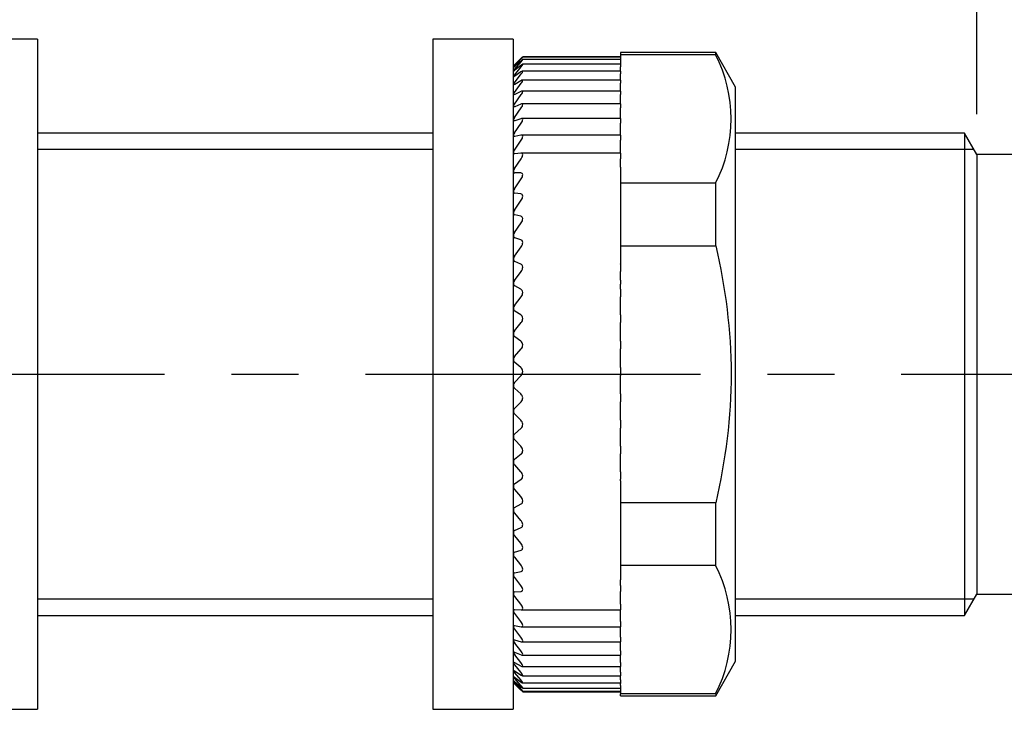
# Model space of a CAD drawing. Header units: inches. Extents: x 0 to 279, y 0 to 216.
# Tile 4 of 8: x 130 to 167, y 116 to 141. Entities that reach past the tile are written whole.
import ezdxf

# ---------------------------------------------------------------- set-up
doc = ezdxf.new("R2010")
doc.units = ezdxf.units.IN
doc.header["$LTSCALE"] = 10
doc.header["$MEASUREMENT"] = 0
doc.linetypes.add('CENTER', pattern=[2, 1.25, -0.25, 0.25, -0.25])
doc.layers.add('center', color=40, linetype='CENTER')
doc.layers.add('DIM', color=140, linetype='Continuous')
doc.dimstyles.get("Standard").update_dxf_attribs({"dimtxt": 4, "dimasz": 3.5, "dimexe": 2.5, "dimexo": 1.5, "dimgap": 1, "dimtad": 0, "dimtih": 1, "dimtoh": 1, "dimdec": 1, "dimzin": 0, "dimdsep": 46, "dimtxsty": 'Standard', "dimcen": 0, "dimadec": 0, "dimazin": 0, "dimtfac": 1, "dimtdec": 1, "dimtofl": 0, "dimtmove": 0, "dimatfit": 3, "dimfxl": 0, "dimtolj": 1, "dimtzin": 0, "dimarcsym": 0})

# ---------------------------------------------------------------- blocks, each defined once
blk = doc.blocks.new('*D17')
at = {"layer": 'Defpoints', "color": 0}
for p in [(165.92, 159.809), (108.882, 137.201), (165.92, 136.401)]:
    blk.add_point(p, dxfattribs=at)
at = {"layer": 'DIM', "color": 0, "lineweight": -2}
for p, q in [((108.882, 138.701), (108.882, 162.309)), ((165.92, 137.901), (165.92, 162.309)), ((112.382, 159.809), (125.734, 159.809)), ((162.42, 159.809), (149.067, 159.809))]:
    blk.add_line(p, q, dxfattribs=at)
at = {"layer": 'DIM', "color": 0}
for points in [[(112.382, 160.393), (112.382, 159.226), (108.882, 159.809)], [(162.42, 160.393), (162.42, 159.226), (165.92, 159.809)]]:
    blk.add_solid(points, dxfattribs=at)
at = {"layer": 'DIM', "color": 0, "insert": (137.401, 159.809), "char_height": 4, "attachment_point": 5}
blk.add_mtext('\\A1; 57.0\\P [2.25]', dxfattribs=at)
blk = doc.blocks.new('*D20')
at = {"layer": 'Defpoints', "color": 0}
for p in [(199.13, 178.417), (108.882, 137.201), (199.13, 133.451)]:
    blk.add_point(p, dxfattribs=at)
at = {"layer": 'DIM', "color": 0, "lineweight": -2}
for p, q in [((108.882, 138.701), (108.882, 180.917)), ((199.13, 134.951), (199.13, 180.917)), ((112.382, 178.417), (144.339, 178.417)), ((195.63, 178.417), (163.672, 178.417))]:
    blk.add_line(p, q, dxfattribs=at)
at = {"layer": 'DIM', "color": 0}
for points in [[(112.382, 179.001), (112.382, 177.834), (108.882, 178.417)], [(195.63, 179.001), (195.63, 177.834), (199.13, 178.417)]]:
    blk.add_solid(points, dxfattribs=at)
at = {"layer": 'DIM', "color": 0, "char_height": 4, "attachment_point": 5}
for s, insert in [('\\A1;90.2', (154.006, 181.417)), ('\\A1;[3.55]', (154.006, 175.417))]:
    blk.add_mtext(s, dxfattribs=dict(at, insert=insert))

msp = doc.modelspace()

# ---------------------------------------------------------------- linework, layer by layer
for p, q in [((130.856, 140.701), (127.856, 140.701)), ((130.856, 140.701), (130.856, 115.701)), ((145.614, 140.701), (145.614, 115.701)), ((148.614, 140.701), (145.614, 140.701)), ((148.614, 140.701), (148.614, 115.701)), ((152.614, 140.045), (148.964, 140.045)), ((152.614, 140.033), (148.965, 140.033)), ((152.614, 140.201), (152.614, 140.126)), ((156.168, 140.201), (152.614, 140.201)), ((152.614, 140.126), (152.614, 139.764)), ((152.614, 140.126), (156.168, 140.126)), ((156.168, 140.126), (156.168, 140.201)), ((156.914, 138.909), (156.168, 140.201)), ((148.719, 139.805), (148.614, 139.701)), ((148.618, 139.705), (148.618, 139.704)), ((148.655, 139.741), (148.909, 139.992)), ((148.655, 139.695), (148.909, 139.968)), ((148.655, 139.568), (148.909, 139.861)), ((148.655, 139.362), (148.909, 139.673)), ((148.893, 139.968), (148.667, 139.75)), ((148.893, 139.886), (148.667, 139.686)), ((148.893, 139.722), (148.667, 139.541)), ((152.614, 139.764), (148.96, 139.764)), ((152.614, 139.939), (148.963, 139.939)), ((152.614, 139.764), (152.614, 139.673)), ((152.614, 139.509), (152.614, 139.673)), ((148.618, 139.653), (148.618, 139.646)), ((148.618, 139.521), (148.618, 139.508)), ((148.618, 139.309), (148.618, 139.291)), ((148.655, 139.077), (148.909, 139.404)), ((148.893, 139.477), (148.667, 139.316)), ((152.614, 139.509), (148.956, 139.509)), ((152.614, 139.509), (152.614, 139.404)), ((152.614, 139.176), (152.614, 139.404)), ((148.618, 139.02), (148.618, 138.996)), ((148.655, 138.715), (148.909, 139.056)), ((148.893, 139.153), (148.667, 139.013)), ((152.614, 139.176), (148.95, 139.176)), ((152.614, 139.176), (152.614, 139.056)), ((152.614, 138.768), (152.614, 139.056)), ((148.618, 138.655), (148.618, 138.625)), ((148.655, 138.281), (148.909, 138.632)), ((148.893, 138.752), (148.667, 138.634)), ((152.614, 138.768), (148.943, 138.768)), ((152.614, 138.768), (152.614, 138.632)), ((152.614, 138.287), (152.614, 138.632)), ((156.914, 117.494), (156.914, 138.909)), ((148.618, 138.216), (148.618, 138.181)), ((148.893, 138.277), (148.667, 138.183)), ((152.614, 138.287), (148.935, 138.287)), ((152.614, 138.287), (152.614, 138.135)), ((148.655, 137.775), (148.909, 138.135)), ((152.614, 137.775), (152.614, 138.135)), ((148.618, 137.707), (148.618, 137.667)), ((148.655, 137.202), (148.909, 137.569)), ((148.893, 137.732), (148.667, 137.661)), ((152.614, 137.737), (148.924, 137.737)), ((152.614, 137.737), (152.614, 137.775)), ((152.614, 137.737), (152.614, 137.569)), ((152.614, 137.202), (152.614, 137.569)), ((145.614, 137.201), (130.856, 137.201)), ((148.618, 137.131), (148.618, 137.087)), ((148.893, 137.119), (148.667, 137.073)), ((152.614, 137.122), (148.913, 137.122)), ((152.614, 137.122), (152.614, 137.202)), ((152.614, 137.122), (152.614, 136.936)), ((165.458, 137.201), (156.914, 137.201)), ((165.458, 137.201), (165.458, 119.201)), ((165.92, 136.401), (165.458, 137.201)), ((148.655, 136.566), (148.909, 136.936)), ((152.614, 136.566), (152.614, 136.936)), ((145.614, 136.588), (130.856, 136.588)), ((148.618, 136.493), (148.618, 136.444)), ((148.893, 136.444), (148.667, 136.423)), ((152.614, 136.445), (148.903, 136.445)), ((152.614, 136.445), (152.614, 136.566)), ((152.614, 136.445), (152.614, 136.243)), ((165.812, 136.588), (156.914, 136.588)), ((165.92, 136.401), (165.92, 120.001)), ((183.52, 136.401), (165.92, 136.401)), ((148.655, 135.872), (148.909, 136.243)), ((152.614, 135.925), (152.614, 136.243)), ((148.618, 135.797), (148.618, 135.744)), ((148.893, 135.712), (148.667, 135.715)), ((152.614, 135.925), (152.614, 135.712)), ((152.614, 135.712), (152.614, 135.712)), ((152.614, 135.712), (152.614, 135.554)), ((148.655, 135.123), (148.909, 135.493)), ((152.614, 135.554), (152.614, 135.33)), ((156.168, 135.33), (152.614, 135.33)), ((152.614, 135.33), (152.614, 132.997)), ((156.168, 132.997), (156.168, 135.33)), ((148.618, 135.047), (148.618, 134.991)), ((148.893, 134.926), (148.667, 134.954)), ((148.655, 134.327), (148.909, 134.692)), ((148.618, 134.25), (148.618, 134.19)), ((148.893, 134.094), (148.667, 134.146)), ((148.655, 133.487), (148.909, 133.845)), ((148.618, 133.41), (148.618, 133.347)), ((148.893, 133.22), (148.667, 133.296)), ((148.655, 132.61), (148.909, 132.959)), ((152.614, 132.997), (152.614, 132.324)), ((152.614, 132.997), (156.168, 132.997)), ((148.618, 132.533), (148.618, 132.468)), ((148.893, 132.311), (148.667, 132.411)), ((152.614, 132.311), (152.614, 132.324)), ((152.614, 132.311), (152.614, 132.039)), ((148.655, 131.702), (148.909, 132.039)), ((152.614, 131.71), (152.614, 132.039)), ((148.618, 131.626), (148.618, 131.559)), ((152.614, 131.71), (152.614, 131.565)), ((148.893, 131.373), (148.667, 131.496)), ((152.614, 131.496), (152.614, 131.565)), ((152.614, 131.373), (152.614, 131.496)), ((152.614, 131.373), (152.614, 131.093)), ((148.655, 130.769), (148.909, 131.093)), ((152.614, 130.769), (152.614, 131.093)), ((148.618, 130.695), (148.618, 130.626)), ((148.893, 130.412), (148.667, 130.558)), ((152.614, 130.558), (152.614, 130.769)), ((152.614, 130.412), (152.614, 130.558)), ((148.655, 129.819), (148.909, 130.126)), ((152.614, 130.412), (152.614, 130.126)), ((152.614, 129.819), (152.614, 130.126)), ((148.618, 129.747), (148.618, 129.677)), ((152.614, 129.603), (152.614, 129.819)), ((148.893, 129.437), (148.667, 129.603)), ((152.614, 129.437), (152.614, 129.603)), ((152.614, 129.437), (152.614, 129.145)), ((148.655, 128.857), (148.909, 129.145)), ((152.614, 128.857), (152.614, 129.145)), ((148.618, 128.787), (148.618, 128.717)), ((148.893, 128.452), (148.667, 128.638)), ((152.614, 128.638), (152.614, 128.857)), ((152.614, 128.452), (152.614, 128.638)), ((152.614, 128.452), (152.614, 128.159)), ((148.655, 127.891), (148.909, 128.159)), ((152.614, 127.891), (152.614, 128.159)), ((148.618, 127.824), (148.618, 127.753)), ((148.893, 127.466), (148.667, 127.671)), ((152.614, 127.671), (152.614, 127.891)), ((152.614, 127.466), (152.614, 127.671)), ((148.655, 126.927), (148.909, 127.172)), ((152.614, 127.466), (152.614, 127.172)), ((152.614, 126.927), (152.614, 127.172)), ((148.618, 126.863), (148.618, 126.793)), ((152.614, 126.707), (152.614, 126.927)), ((148.893, 126.485), (148.667, 126.707)), ((152.614, 126.485), (152.614, 126.707)), ((152.614, 126.485), (152.614, 126.193)), ((148.655, 125.971), (148.909, 126.193)), ((152.614, 125.971), (152.614, 126.193)), ((148.618, 125.912), (148.618, 125.843)), ((148.893, 125.516), (148.667, 125.754)), ((152.614, 125.754), (152.614, 125.971)), ((152.614, 125.516), (152.614, 125.754)), ((152.614, 125.516), (152.614, 125.227)), ((148.618, 124.976), (148.618, 124.909)), ((148.655, 125.032), (148.909, 125.227)), ((152.614, 125.032), (152.614, 125.227)), ((152.614, 124.818), (152.614, 125.032)), ((148.893, 124.566), (148.667, 124.818)), ((152.614, 124.566), (152.614, 124.818)), ((148.655, 124.114), (148.909, 124.283)), ((152.614, 124.566), (152.614, 124.283)), ((152.614, 124.22), (152.614, 124.283)), ((148.618, 124.063), (148.618, 123.998)), ((148.893, 123.642), (148.667, 123.905)), ((152.614, 124.22), (152.614, 123.406)), ((148.618, 123.18), (148.618, 123.117)), ((148.655, 123.226), (148.909, 123.366)), ((156.168, 123.406), (152.614, 123.406)), ((152.614, 123.406), (152.614, 121.073)), ((156.168, 121.073), (156.168, 123.406)), ((148.893, 122.749), (148.667, 123.023)), ((148.655, 122.372), (148.909, 122.483)), ((148.618, 122.331), (148.618, 122.271)), ((148.893, 121.895), (148.667, 122.177)), ((148.618, 121.524), (148.618, 121.467)), ((148.655, 121.559), (148.909, 121.64)), ((148.893, 121.085), (148.667, 121.373)), ((152.614, 121.073), (152.614, 120.537)), ((152.614, 121.073), (156.168, 121.073)), ((148.618, 120.764), (148.618, 120.71)), ((148.655, 120.793), (148.909, 120.843)), ((148.893, 120.325), (148.667, 120.617)), ((152.614, 120.325), (152.614, 120.537)), ((152.614, 120.325), (152.614, 120.098)), ((145.614, 119.815), (130.856, 119.815)), ((148.618, 120.055), (148.618, 120.006)), ((148.655, 120.078), (148.909, 120.098)), ((148.893, 119.62), (148.667, 119.915)), ((152.614, 120.078), (152.614, 120.098)), ((152.614, 119.915), (152.614, 120.078)), ((152.614, 119.62), (152.614, 119.915)), ((165.812, 119.815), (156.914, 119.815)), ((165.458, 119.201), (165.92, 120.001)), ((165.92, 120.001), (183.52, 120.001)), ((152.614, 119.62), (152.614, 119.409)), ((130.856, 119.201), (145.614, 119.201)), ((148.618, 119.404), (148.618, 119.359)), ((148.655, 119.421), (148.909, 119.409)), ((148.893, 118.975), (148.667, 119.27)), ((148.913, 119.409), (152.614, 119.409)), ((152.614, 119.27), (152.614, 119.409)), ((152.614, 118.975), (152.614, 119.27)), ((156.914, 119.201), (165.458, 119.201)), ((148.618, 118.815), (148.618, 118.774)), ((148.655, 118.825), (148.909, 118.782)), ((148.923, 118.781), (152.614, 118.781)), ((152.614, 118.975), (152.614, 118.781)), ((152.614, 118.688), (152.614, 118.781)), ((148.893, 118.395), (148.667, 118.688)), ((152.614, 118.395), (152.614, 118.688)), ((152.614, 118.395), (152.614, 118.218)), ((148.618, 118.291), (148.618, 118.256)), ((148.655, 118.295), (148.909, 118.222)), ((148.893, 117.884), (148.667, 118.173)), ((148.932, 118.218), (152.614, 118.218)), ((152.614, 118.173), (152.614, 118.218)), ((152.614, 117.884), (152.614, 118.173)), ((148.618, 117.837), (148.618, 117.807)), ((148.655, 117.834), (148.909, 117.731)), ((148.893, 117.445), (148.667, 117.728)), ((148.942, 117.723), (152.614, 117.723)), ((152.614, 117.884), (152.614, 117.723)), ((152.614, 117.445), (152.614, 117.723)), ((148.618, 117.456), (148.618, 117.431)), ((148.655, 117.447), (148.909, 117.314)), ((148.893, 117.081), (148.667, 117.357)), ((148.948, 117.3), (152.614, 117.3)), ((152.614, 117.445), (152.614, 117.3)), ((152.614, 117.081), (152.614, 117.3)), ((156.168, 116.201), (156.914, 117.494)), ((148.618, 117.15), (148.618, 117.13)), ((148.618, 116.921), (148.618, 116.908)), ((148.655, 117.134), (148.909, 116.973)), ((148.655, 116.9), (148.909, 116.711)), ((148.893, 116.796), (148.667, 117.062)), ((148.954, 116.953), (152.614, 116.953)), ((152.614, 117.081), (152.614, 116.953)), ((152.614, 116.796), (152.614, 116.953)), ((148.614, 116.701), (148.897, 116.421)), ((148.618, 116.772), (148.618, 116.764)), ((148.618, 116.703), (148.618, 116.701)), ((148.655, 116.744), (148.909, 116.529)), ((148.655, 116.669), (148.909, 116.43)), ((148.893, 116.59), (148.667, 116.845)), ((148.893, 116.466), (148.667, 116.707)), ((148.893, 116.425), (148.667, 116.65)), ((148.96, 116.683), (152.614, 116.683)), ((152.614, 116.796), (152.614, 116.683)), ((152.614, 116.683), (152.614, 116.66)), ((152.614, 116.59), (152.614, 116.66)), ((152.614, 116.59), (152.614, 116.492)), ((148.962, 116.492), (152.614, 116.492)), ((148.963, 116.382), (152.614, 116.382)), ((148.965, 116.354), (152.614, 116.354)), ((152.614, 116.492), (152.614, 116.277)), ((156.168, 116.277), (152.614, 116.277)), ((152.614, 116.201), (152.614, 116.277)), ((152.614, 116.201), (156.168, 116.201)), ((156.168, 116.277), (156.168, 116.201)), ((127.856, 115.701), (130.856, 115.701)), ((145.614, 115.701), (148.614, 115.701))]:
    msp.add_line(p, q)
for centre, radius, start, end in [((151.477, 137.728), 5.268, 332.925, 27.075), ((146.472, 141.997), 3.141, 313.0994, 314.3336), ((151.026, 137.354), 3.365, 134.8092, 135.6842), ((149.086, 139.287), 0.594, 136.6112, 141.9665), ((148.384, 139.985), 0.412, 304.7279, 313.5021), ((148.951, 139.304), 0.397, 138.292, 146.889), ((148.544, 139.673), 0.181, 294.267, 312.929), ((148.908, 139.147), 0.332, 139.8049, 150.7762), ((148.891, 138.886), 0.303, 141.1257, 153.8756), ((148.882, 138.539), 0.288, 142.2459, 156.3713), ((148.878, 138.113), 0.28, 143.1655, 158.399), ((148.866, 137.619), 0.263, 143.5522, 160.3958), ((148.873, 137.046), 0.269, 144.421, 161.4267), ((148.87, 136.414), 0.264, 144.7664, 162.5573), ((148.866, 135.724), 0.258, 144.9278, 163.4934), ((148.663, 135.763), 0.0488, 203.2612, 274.7324), ((148.86, 134.979), 0.251, 144.9048, 164.2673), ((148.671, 135.009), 0.0557, 199.7195, 266.4109), ((148.852, 134.187), 0.242, 144.6943, 164.9036), ((148.68, 134.209), 0.0643, 197.3518, 258.8429), ((148.843, 133.351), 0.232, 144.2894, 165.4211), ((148.69, 133.367), 0.0746, 195.7883, 252.1526), ((148.832, 132.479), 0.221, 143.679, 165.8339), ((148.702, 132.49), 0.0864, 194.7641, 246.345), ((148.82, 131.576), 0.208, 142.8474, 166.1524), ((148.715, 131.583), 0.0997, 194.1013, 241.3611), ((148.807, 130.649), 0.194, 141.7731, 166.3835), ((148.729, 130.653), 0.114, 193.6858, 237.1146), ((148.793, 129.705), 0.179, 140.4283, 166.531), ((148.744, 129.707), 0.129, 193.4461, 233.5136), ((148.769, 129.284), 0.197, 315.3461, 50.9505), ((148.778, 128.749), 0.164, 138.777, 166.5955), ((148.76, 128.75), 0.145, 193.3388, 230.4714), ((148.765, 128.298), 0.201, 315.917, 50.3245), ((148.763, 127.789), 0.148, 136.774, 166.5734), ((148.776, 127.791), 0.162, 193.338, 227.9115), ((148.764, 127.312), 0.202, 316.1374, 50.0932), ((148.747, 126.832), 0.133, 134.3627, 166.4558), ((148.791, 126.834), 0.178, 193.4293, 225.7689), ((148.732, 125.884), 0.117, 131.4739, 166.226), ((148.807, 125.888), 0.194, 193.6058, 223.9893), ((148.718, 124.951), 0.102, 128.0237, 165.8554), ((148.821, 124.959), 0.209, 193.8661, 222.5283), ((148.704, 124.041), 0.0884, 123.9145, 165.2957), ((148.835, 124.053), 0.224, 194.2127, 221.35), ((148.691, 123.16), 0.0757, 119.0383, 164.4672), ((148.848, 123.177), 0.237, 194.652, 220.4258), ((148.68, 122.313), 0.0644, 113.2881, 163.239), ((148.859, 122.336), 0.249, 195.1935, 219.7332), ((148.67, 121.507), 0.0546, 106.5819, 161.4007), ((148.869, 121.538), 0.261, 195.8509, 219.2545), ((151.477, 118.675), 5.268, 332.925, 27.075), ((148.662, 120.747), 0.0466, 98.9077, 158.6267), ((148.878, 120.788), 0.271, 196.642, 218.9766), ((148.655, 120.038), 0.0404, 90.393, 154.4488), ((148.885, 120.09), 0.28, 197.5904, 218.8896), ((148.891, 119.451), 0.288, 198.7266, 218.9863), ((148.897, 118.876), 0.297, 200.0902, 219.2612), ((148.903, 118.369), 0.306, 201.7332, 219.7094), ((148.911, 117.935), 0.319, 203.7243, 220.3247), ((148.923, 117.58), 0.34, 206.1545, 221.0974), ((148.946, 117.313), 0.375, 209.1456, 222.0101), ((148.995, 117.151), 0.449, 212.8606, 223.0326), ((148.464, 116.533), 0.284, 47.9685, 57.1646), ((149.134, 117.16), 0.65, 217.5164, 224.1141), ((147.66, 115.635), 1.434, 46.1159, 48.0891), ((150.256, 118.249), 2.253, 223.3951, 225.1763)]:
    msp.add_arc(centre, radius, start, end)
for points, knots in [([(148.909, 139.968), (148.927, 139.986), (148.942, 140.003), (148.962, 140.026), (148.967, 140.033), (148.963, 140.032), (148.954, 140.025), (148.928, 140.001), (148.912, 139.986), (148.893, 139.968)], [0, 0, 0, 0, 0.25, 0.25, 0.5, 0.5, 0.75, 0.75, 1, 1, 1, 1]), ([(148.909, 139.992), (148.927, 140.009), (148.942, 140.024), (148.96, 140.041), (148.965, 140.045), (148.966, 140.045)], [0, 0, 0, 0, 0.25, 0.25, 0.4467295, 0.4467295, 0.4467295, 0.4467295]), ([(148.909, 139.861), (148.927, 139.881), (148.942, 139.899), (148.962, 139.927), (148.967, 139.936), (148.963, 139.94), (148.954, 139.935), (148.928, 139.916), (148.912, 139.902), (148.893, 139.886)], [0, 0, 0, 0, 0.25, 0.25, 0.5, 0.5, 0.75, 0.75, 1, 1, 1, 1]), ([(148.909, 139.673), (148.927, 139.693), (148.942, 139.713), (148.962, 139.745), (148.967, 139.757), (148.963, 139.766), (148.954, 139.763), (148.928, 139.748), (148.912, 139.736), (148.893, 139.722)], [0, 0, 0, 0, 0.25, 0.25, 0.5, 0.5, 0.75, 0.75, 1, 1, 1, 1]), ([(148.909, 139.404), (148.927, 139.425), (148.942, 139.447), (148.962, 139.482), (148.967, 139.496), (148.963, 139.511), (148.954, 139.51), (148.928, 139.5), (148.912, 139.49), (148.893, 139.477)], [0, 0, 0, 0, 0.25, 0.25, 0.5, 0.5, 0.75, 0.75, 1, 1, 1, 1]), ([(148.909, 139.056), (148.927, 139.079), (148.942, 139.101), (148.962, 139.14), (148.967, 139.157), (148.963, 139.176), (148.954, 139.178), (148.928, 139.172), (148.912, 139.164), (148.893, 139.153)], [0, 0, 0, 0, 0.25, 0.25, 0.5, 0.5, 0.75, 0.75, 1, 1, 1, 1]), ([(148.909, 138.632), (148.927, 138.656), (148.942, 138.679), (148.962, 138.722), (148.967, 138.74), (148.963, 138.764), (148.954, 138.769), (148.928, 138.767), (148.912, 138.761), (148.893, 138.752)], [0, 0, 0, 0, 0.25, 0.25, 0.5, 0.5, 0.75, 0.75, 1, 1, 1, 1]), ([(148.909, 138.135), (148.927, 138.159), (148.942, 138.184), (148.962, 138.229), (148.967, 138.25), (148.963, 138.278), (148.954, 138.286), (148.928, 138.289), (148.912, 138.285), (148.893, 138.277)], [0, 0, 0, 0, 0.25, 0.25, 0.5, 0.5, 0.75, 0.75, 1, 1, 1, 1]), ([(148.909, 137.569), (148.927, 137.593), (148.942, 137.619), (148.962, 137.667), (148.967, 137.689), (148.963, 137.722), (148.954, 137.732), (148.928, 137.739), (148.912, 137.737), (148.893, 137.732)], [0, 0, 0, 0, 0.25, 0.25, 0.5, 0.5, 0.75, 0.75, 1, 1, 1, 1]), ([(148.909, 136.936), (148.927, 136.961), (148.942, 136.987), (148.962, 137.037), (148.967, 137.061), (148.963, 137.098), (148.954, 137.111), (148.928, 137.123), (148.912, 137.123), (148.893, 137.119)], [0, 0, 0, 0, 0.25, 0.25, 0.5, 0.5, 0.75, 0.75, 1, 1, 1, 1]), ([(148.909, 136.243), (148.927, 136.268), (148.942, 136.294), (148.962, 136.346), (148.967, 136.372), (148.963, 136.413), (148.954, 136.427), (148.928, 136.444), (148.912, 136.446), (148.893, 136.444)], [0, 0, 0, 0, 0.25, 0.25, 0.5, 0.5, 0.75, 0.75, 1, 1, 1, 1]), ([(148.909, 135.493), (148.927, 135.517), (148.942, 135.544), (148.962, 135.598), (148.967, 135.625), (148.963, 135.67), (148.954, 135.686), (148.928, 135.707), (148.912, 135.711), (148.893, 135.712)], [0, 0, 0, 0, 0.25, 0.25, 0.5, 0.5, 0.75, 0.75, 1, 1, 1, 1]), ([(148.909, 134.692), (148.927, 134.716), (148.942, 134.743), (148.962, 134.798), (148.967, 134.826), (148.963, 134.874), (148.954, 134.892), (148.928, 134.917), (148.912, 134.924), (148.893, 134.926)], [0, 0, 0, 0, 0.25, 0.25, 0.5, 0.5, 0.75, 0.75, 1, 1, 1, 1]), ([(148.909, 133.845), (148.927, 133.869), (148.942, 133.896), (148.962, 133.952), (148.967, 133.981), (148.963, 134.031), (148.954, 134.052), (148.928, 134.081), (148.912, 134.089), (148.893, 134.094)], [0, 0, 0, 0, 0.25, 0.25, 0.5, 0.5, 0.75, 0.75, 1, 1, 1, 1]), ([(148.909, 132.959), (148.927, 132.982), (148.942, 133.009), (148.962, 133.065), (148.967, 133.095), (148.963, 133.148), (148.954, 133.17), (148.928, 133.203), (148.912, 133.213), (148.893, 133.22)], [0, 0, 0, 0, 0.25, 0.25, 0.5, 0.5, 0.75, 0.75, 1, 1, 1, 1]), ([(156.168, 132.997), (156.532, 131.418), (156.744, 129.827), (156.747, 126.611), (156.533, 124.988), (156.168, 123.406)], [0, 0, 0, 0, 0.5, 0.5, 1, 1, 1, 1]), ([(148.909, 132.039), (148.927, 132.062), (148.942, 132.088), (148.962, 132.144), (148.967, 132.174), (148.963, 132.23), (148.954, 132.254), (148.928, 132.29), (148.912, 132.302), (148.893, 132.311)], [0, 0, 0, 0, 0.25, 0.25, 0.5, 0.5, 0.75, 0.75, 1, 1, 1, 1]), ([(148.909, 131.093), (148.927, 131.114), (148.942, 131.14), (148.962, 131.196), (148.967, 131.226), (148.963, 131.284), (148.954, 131.309), (148.928, 131.348), (148.912, 131.363), (148.893, 131.373)], [0, 0, 0, 0, 0.25, 0.25, 0.5, 0.5, 0.75, 0.75, 1, 1, 1, 1]), ([(148.909, 130.126), (148.927, 130.146), (148.942, 130.171), (148.962, 130.226), (148.967, 130.257), (148.963, 130.316), (148.954, 130.342), (148.928, 130.385), (148.912, 130.401), (148.893, 130.412)], [0, 0, 0, 0, 0.25, 0.25, 0.5, 0.5, 0.75, 0.75, 1, 1, 1, 1]), ([(148.909, 126.193), (148.927, 126.207), (148.942, 126.227), (148.962, 126.275), (148.967, 126.305), (148.963, 126.365), (148.954, 126.394), (148.928, 126.446), (148.912, 126.467), (148.893, 126.485)], [0, 0, 0, 0, 0.25, 0.25, 0.5, 0.5, 0.75, 0.75, 1, 1, 1, 1]), ([(148.909, 125.227), (148.927, 125.24), (148.942, 125.258), (148.962, 125.304), (148.967, 125.332), (148.963, 125.392), (148.954, 125.422), (148.928, 125.475), (148.912, 125.497), (148.893, 125.516)], [0, 0, 0, 0, 0.25, 0.25, 0.5, 0.5, 0.75, 0.75, 1, 1, 1, 1]), ([(148.909, 124.283), (148.927, 124.294), (148.942, 124.31), (148.962, 124.353), (148.967, 124.38), (148.963, 124.439), (148.954, 124.469), (148.928, 124.523), (148.912, 124.546), (148.893, 124.566)], [0, 0, 0, 0, 0.25, 0.25, 0.5, 0.5, 0.75, 0.75, 1, 1, 1, 1]), ([(148.909, 123.366), (148.927, 123.375), (148.942, 123.39), (148.962, 123.429), (148.967, 123.455), (148.963, 123.512), (148.954, 123.542), (148.928, 123.596), (148.912, 123.62), (148.893, 123.642)], [0, 0, 0, 0, 0.25, 0.25, 0.5, 0.5, 0.75, 0.75, 1, 1, 1, 1]), ([(148.909, 122.483), (148.927, 122.49), (148.942, 122.503), (148.962, 122.539), (148.967, 122.563), (148.963, 122.618), (148.954, 122.648), (148.928, 122.702), (148.912, 122.727), (148.893, 122.749)], [0, 0, 0, 0, 0.25, 0.25, 0.5, 0.5, 0.75, 0.75, 1, 1, 1, 1]), ([(148.909, 121.64), (148.927, 121.645), (148.942, 121.656), (148.962, 121.688), (148.967, 121.711), (148.963, 121.764), (148.954, 121.792), (148.928, 121.847), (148.912, 121.872), (148.893, 121.895)], [0, 0, 0, 0, 0.25, 0.25, 0.5, 0.5, 0.75, 0.75, 1, 1, 1, 1]), ([(148.909, 120.843), (148.927, 120.846), (148.942, 120.855), (148.962, 120.883), (148.967, 120.904), (148.963, 120.954), (148.954, 120.982), (148.928, 121.036), (148.912, 121.061), (148.893, 121.085)], [0, 0, 0, 0, 0.25, 0.25, 0.5, 0.5, 0.75, 0.75, 1, 1, 1, 1]), ([(148.909, 120.098), (148.927, 120.099), (148.942, 120.105), (148.962, 120.13), (148.967, 120.148), (148.963, 120.196), (148.954, 120.223), (148.928, 120.276), (148.912, 120.301), (148.893, 120.325)], [0, 0, 0, 0, 0.25, 0.25, 0.5, 0.5, 0.75, 0.75, 1, 1, 1, 1]), ([(148.909, 119.409), (148.927, 119.408), (148.942, 119.412), (148.962, 119.432), (148.967, 119.449), (148.963, 119.493), (148.954, 119.519), (148.928, 119.571), (148.912, 119.596), (148.893, 119.62)], [0, 0, 0, 0, 0.25, 0.25, 0.5, 0.5, 0.75, 0.75, 1, 1, 1, 1]), ([(148.618, 119.404), (148.622, 119.411), (148.628, 119.416), (148.635, 119.419), (148.641, 119.42), (148.648, 119.421), (148.655, 119.421)], [0, 0, 0, 0, 0.565372, 0.565372, 0.565372, 1, 1, 1, 1]), ([(148.618, 118.815), (148.622, 118.821), (148.628, 118.824), (148.635, 118.825), (148.641, 118.826), (148.648, 118.826), (148.655, 118.825)], [0, 0, 0, 0, 0.565357, 0.565357, 0.565357, 1, 1, 1, 1]), ([(148.909, 118.782), (148.927, 118.78), (148.942, 118.781), (148.962, 118.797), (148.967, 118.811), (148.963, 118.852), (148.954, 118.876), (148.928, 118.926), (148.912, 118.951), (148.893, 118.975)], [0, 0, 0, 0, 0.25, 0.25, 0.5, 0.5, 0.75, 0.75, 1, 1, 1, 1]), ([(148.909, 118.222), (148.927, 118.217), (148.942, 118.216), (148.962, 118.227), (148.967, 118.239), (148.963, 118.276), (148.954, 118.299), (148.928, 118.347), (148.912, 118.371), (148.893, 118.395)], [0, 0, 0, 0, 0.25, 0.25, 0.5, 0.5, 0.75, 0.75, 1, 1, 1, 1]), ([(148.618, 118.291), (148.622, 118.296), (148.628, 118.298), (148.635, 118.298), (148.641, 118.298), (148.648, 118.297), (148.655, 118.295)], [0, 0, 0, 0, 0.565345, 0.565345, 0.565345, 1, 1, 1, 1]), ([(148.618, 117.837), (148.622, 117.84), (148.628, 117.841), (148.635, 117.84), (148.641, 117.839), (148.648, 117.837), (148.655, 117.834)], [0, 0, 0, 0, 0.565336, 0.565336, 0.565336, 1, 1, 1, 1]), ([(148.909, 117.731), (148.927, 117.724), (148.942, 117.721), (148.962, 117.728), (148.967, 117.737), (148.963, 117.769), (148.954, 117.791), (148.928, 117.836), (148.912, 117.86), (148.893, 117.884)], [0, 0, 0, 0, 0.25, 0.25, 0.5, 0.5, 0.75, 0.75, 1, 1, 1, 1]), ([(148.618, 117.456), (148.622, 117.458), (148.628, 117.457), (148.635, 117.455), (148.641, 117.453), (148.648, 117.45), (148.655, 117.447)], [0, 0, 0, 0, 0.56533, 0.56533, 0.56533, 1, 1, 1, 1]), ([(148.909, 117.314), (148.927, 117.305), (148.942, 117.3), (148.962, 117.301), (148.967, 117.309), (148.963, 117.336), (148.954, 117.356), (148.928, 117.399), (148.912, 117.422), (148.893, 117.445)], [0, 0, 0, 0, 0.25, 0.25, 0.5, 0.5, 0.75, 0.75, 1, 1, 1, 1]), ([(148.618, 117.15), (148.622, 117.15), (148.628, 117.149), (148.635, 117.145), (148.641, 117.143), (148.648, 117.139), (148.655, 117.134)], [0, 0, 0, 0, 0.565327, 0.565327, 0.565327, 1, 1, 1, 1]), ([(148.618, 116.921), (148.622, 116.921), (148.628, 116.918), (148.635, 116.913), (148.641, 116.909), (148.648, 116.905), (148.655, 116.9)], [0, 0, 0, 0, 0.565326, 0.565326, 0.565326, 1, 1, 1, 1]), ([(148.909, 116.973), (148.927, 116.962), (148.942, 116.955), (148.962, 116.952), (148.967, 116.956), (148.963, 116.979), (148.954, 116.997), (148.928, 117.037), (148.912, 117.059), (148.893, 117.081)], [0, 0, 0, 0, 0.25, 0.25, 0.5, 0.5, 0.75, 0.75, 1, 1, 1, 1]), ([(148.909, 116.711), (148.927, 116.698), (148.942, 116.689), (148.962, 116.681), (148.967, 116.683), (148.963, 116.701), (148.954, 116.717), (148.928, 116.754), (148.912, 116.774), (148.893, 116.796)], [0, 0, 0, 0, 0.25, 0.25, 0.5, 0.5, 0.75, 0.75, 1, 1, 1, 1]), ([(148.909, 116.529), (148.927, 116.515), (148.942, 116.503), (148.962, 116.491), (148.967, 116.49), (148.963, 116.504), (148.954, 116.517), (148.928, 116.55), (148.912, 116.57), (148.893, 116.59)], [0, 0, 0, 0, 0.25, 0.25, 0.5, 0.5, 0.75, 0.75, 1, 1, 1, 1]), ([(148.909, 116.43), (148.927, 116.413), (148.942, 116.4), (148.962, 116.383), (148.967, 116.38), (148.963, 116.388), (148.954, 116.399), (148.928, 116.429), (148.912, 116.447), (148.893, 116.466)], [0, 0, 0, 0, 0.25, 0.25, 0.5, 0.5, 0.75, 0.75, 1, 1, 1, 1]), ([(148.966, 116.354), (148.966, 116.354), (148.965, 116.354), (148.963, 116.356), (148.954, 116.364), (148.928, 116.39), (148.912, 116.406), (148.893, 116.425)], [0.4700621, 0.4700621, 0.4700621, 0.4700621, 0.5, 0.5, 0.75, 0.75, 1, 1, 1, 1])]:
    msp.add_open_spline(points, degree=3, knots=knots)
for points in [[(148.667, 139.316), (148.645, 139.3), (148.627, 139.289), (148.618, 139.291)], [(148.667, 139.013), (148.645, 138.999), (148.627, 138.991), (148.618, 138.996)], [(148.667, 138.634), (148.645, 138.623), (148.627, 138.618), (148.618, 138.625)], [(148.667, 138.183), (148.645, 138.174), (148.627, 138.171), (148.618, 138.181)], [(148.667, 137.661), (148.645, 137.654), (148.627, 137.654), (148.618, 137.667)], [(148.667, 137.073), (148.645, 137.068), (148.627, 137.071), (148.618, 137.087)], [(148.667, 136.423), (148.645, 136.42), (148.627, 136.426), (148.618, 136.444)]]:
    msp.add_open_spline(points, degree=3)
at = {"layer": 'center'}
msp.add_line((103.098, 128.201), (200.696, 128.201), dxfattribs=at)

# ---------------------------------------------------------------- dimensions: what is measured, and where the dimension line sits
at = {"layer": 'DIM'}
dim = msp.add_linear_dim(base=(199.13, 178.417), p1=(108.882, 137.201), p2=(199.13, 133.451), angle=180, dimstyle='Standard', override={"dimpost": '\\X'}, dxfattribs=at)
dim.commit()
dim.dimension.update_dxf_attribs({"geometry": '*D20', "text_midpoint": (154.006, 178.417)})
dim = msp.add_linear_dim(base=(165.92, 159.809), p1=(108.882, 137.201), p2=(165.92, 136.401), angle=180, text=' <>', dimstyle='Standard', override={"dimpost": '\\X'}, dxfattribs=at)
dim.commit()
dim.dimension.update_dxf_attribs({"geometry": '*D17', "text_midpoint": (137.401, 159.809), "dimtype": 160})

doc.saveas('drawing.dxf')
